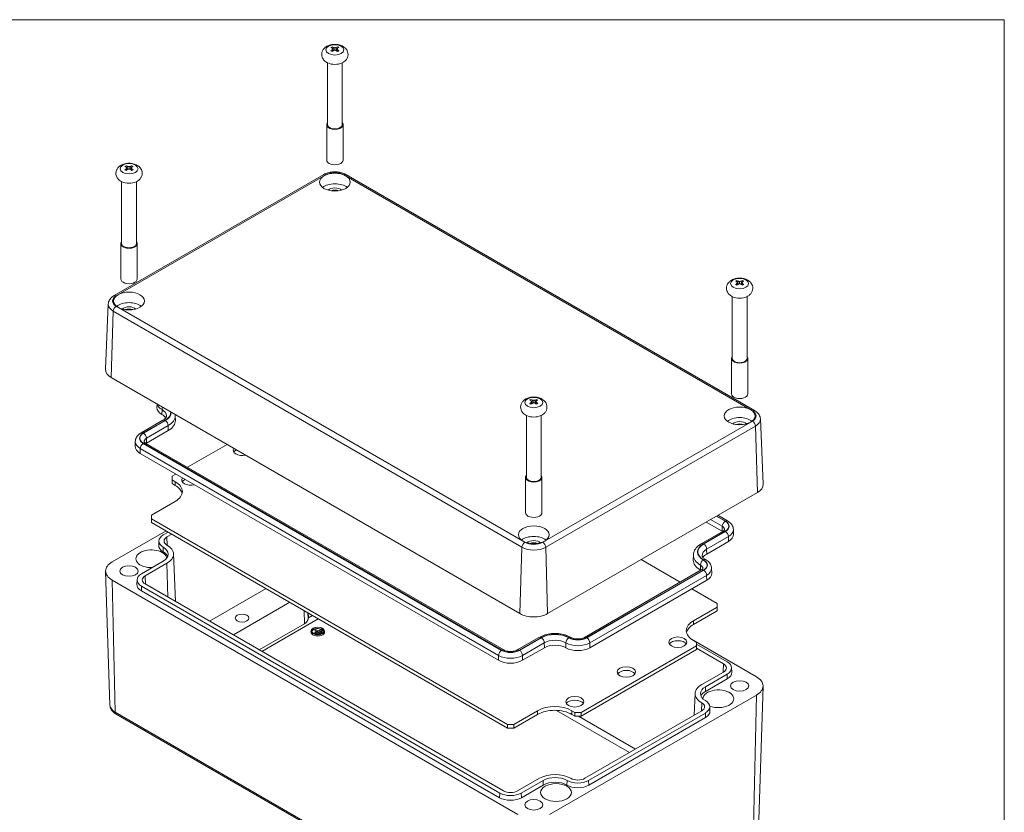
# Model space of a CAD drawing. Header units: millimetres. Extents: x 24 to 1011, y 24 to 776.
# Tile 9 of 9: x 676 to 1002, y 505 to 767. Entities that reach past the tile are written whole.
import ezdxf

# ---------------------------------------------------------------- set-up
doc = ezdxf.new("R2010")
doc.units = ezdxf.units.MM
doc.header["$LTSCALE"] = 3.703704
for name, color, linetype, lineweight in [('Sketch Geometry (ANSI)', 7, 'Continuous', 9), ('Visible (ANSI)', 7, 'Continuous', 9), ('Visible Narrow (ANSI)', 7, 'Continuous', 9)]:
    doc.layers.add(name, color=color, linetype=linetype, lineweight=lineweight)

# ---------------------------------------------------------------- blocks, each defined once
blk = doc.blocks.new('Borders Default Border')
at = {"layer": 'Sketch Geometry (ANSI)', "flags": 128}
blk.add_lwpolyline([(8.89, 8.89), (8.89, 207.01), (270.51, 207.01), (270.51, 8.89), (8.89, 8.89)], dxfattribs=at)

msp = doc.modelspace()

# ---------------------------------------------------------------- linework, layer by layer
at = {"layer": 'Visible (ANSI)'}
for p, q in [((779.5259, 756.7469), (779.6112, 756.2427)), ((779.7298, 757.0415), (779.8753, 756.425)), ((779.7823, 756.8191), (779.883, 756.7609)), ((779.9718, 757.5512), (779.883, 756.7609)), ((779.883, 756.7609), (780.4253, 756.6228)), ((780.4454, 757.4547), (780.4454, 756.6284)), ((780.4655, 756.6228), (781.0078, 756.7609)), ((780.919, 757.5512), (781.0078, 756.7609)), ((781.0078, 756.7609), (781.1085, 756.8191)), ((781.161, 757.0415), (781.0155, 756.425)), ((781.3649, 756.7469), (781.2796, 756.2427)), ((778.001, 752.4462), (778.001, 731.999)), ((782.8899, 752.4462), (782.8899, 731.999)), ((777.7325, 731.999), (777.7325, 720.2808)), ((783.1584, 731.999), (783.1584, 720.2808)), ((711.4341, 717.4341), (711.5194, 716.9299)), ((711.638, 717.7287), (711.7836, 717.1122)), ((711.6905, 717.5063), (711.7913, 717.4481)), ((711.8801, 718.2384), (711.7913, 717.4481)), ((711.7913, 717.4481), (712.3336, 717.31)), ((712.3537, 718.1419), (712.3537, 717.3156)), ((712.3738, 717.31), (712.9161, 717.4481)), ((712.8272, 718.2384), (712.9161, 717.4481)), ((712.9161, 717.4481), (713.0168, 717.5063)), ((713.0693, 717.7287), (712.9238, 717.1122)), ((713.2732, 717.4341), (713.1879, 716.9299)), ((707.401, 675.4508), (776.8022, 715.5197)), ((784.0887, 715.5197), (919.2901, 637.4611)), ((709.9092, 713.1334), (709.9092, 692.6862)), ((714.7981, 713.1334), (714.7981, 692.6862)), ((709.6407, 692.6862), (709.6407, 680.968)), ((715.0666, 692.6862), (715.0666, 680.968)), ((913.4179, 679.4444), (913.5032, 678.9401)), ((913.6218, 679.739), (913.7673, 679.1224)), ((913.6743, 679.5165), (913.775, 679.4583)), ((913.8638, 680.2487), (913.775, 679.4583)), ((913.775, 679.4583), (914.3173, 679.3203)), ((914.3374, 680.1521), (914.3374, 679.3258)), ((914.3575, 679.3203), (914.8998, 679.4583)), ((914.811, 680.2487), (914.8998, 679.4583)), ((914.8998, 679.4583), (915.0005, 679.5165)), ((915.053, 679.739), (914.9075, 679.1224)), ((915.2569, 679.4444), (915.1716, 678.9401)), ((911.893, 675.1436), (911.893, 654.6965)), ((916.7818, 675.1436), (916.7818, 654.6965)), ((705.4876, 672.6644), (704.5647, 651.0915)), ((911.6244, 654.6965), (911.6244, 642.9782)), ((917.0504, 654.6965), (917.0504, 642.9782)), ((841.6625, 570.2945), (706.4611, 648.3531)), ((721.6249, 639.5982), (721.601, 638.4805)), ((845.3261, 640.1316), (845.4114, 639.6273)), ((845.53, 640.4262), (845.6755, 639.8096)), ((845.5825, 640.2037), (845.6832, 640.1455)), ((845.772, 640.9359), (845.6832, 640.1455)), ((845.6832, 640.1455), (846.2255, 640.0075)), ((846.2456, 640.8393), (846.2456, 640.013)), ((846.2657, 640.0075), (846.808, 640.1455)), ((846.7192, 640.9359), (846.808, 640.1455)), ((846.808, 640.1455), (846.9087, 640.2037)), ((846.9613, 640.4262), (846.8157, 639.8096)), ((847.1651, 640.1316), (847.0798, 639.6273)), ((727.6473, 635.7571), (727.6817, 634.1499)), ((843.8012, 635.8308), (843.8012, 615.3837)), ((848.6901, 635.8308), (848.6901, 615.3837)), ((723.5667, 634.2614), (716.3647, 630.1033)), ((921.2034, 634.6746), (922.1264, 613.1017)), ((725.35, 630.8423), (718.148, 626.6842)), ((714.4334, 627.2354), (714.399, 625.6282)), ((717.8362, 626.7012), (836.3421, 558.2818)), ((731.7249, 618.6826), (744.7884, 626.2248)), ((716.0529, 623.2821), (834.5587, 554.8627)), ((726.6112, 615.7302), (727.8722, 616.4582)), ((726.6112, 614.53), (726.6112, 615.7302)), ((726.6112, 613.3106), (726.6112, 614.53)), ((727.6506, 613.9299), (726.6112, 614.53)), ((726.6112, 613.3106), (727.6506, 612.7105)), ((843.5327, 615.3837), (843.5327, 603.6654)), ((848.9586, 615.3837), (848.9586, 603.6654)), ((920.23, 610.3633), (850.8287, 570.2945)), ((719.8095, 602.8739), (727.6506, 607.401)), ((719.8095, 601.6737), (719.8095, 602.8739)), ((910.3264, 600.9967), (907.1665, 602.8211)), ((719.8095, 600.4544), (719.8095, 601.6737)), ((837.6005, 533.6671), (719.8095, 601.6737)), ((719.8095, 600.4544), (837.6005, 532.4477)), ((908.5431, 597.5776), (903.3138, 600.5967)), ((724.5971, 597.6902), (706.7885, 587.4084)), ((723.6935, 596.3597), (725.2976, 597.2858)), ((724.9115, 595.6565), (726.5156, 596.5826)), ((901.6528, 593.4365), (908.8548, 597.5946)), ((912.2577, 598.1288), (912.2921, 596.5216)), ((722.2223, 594.3787), (722.1577, 592.8676)), ((903.4362, 590.0174), (910.6382, 594.1755)), ((727.0599, 590.0647), (727.7335, 574.318)), ((899.0437, 589.6401), (899.0093, 588.0329)), ((716.4914, 583.5074), (723.6935, 587.6655)), ((717.7094, 582.8042), (724.9115, 586.9623)), ((881.7754, 588.1615), (894.6752, 580.7138)), ((706.0393, 540.0638), (704.6202, 584.3052)), ((863.0239, 562.4399), (901.6528, 584.7424)), ((905.0557, 585.2765), (905.09, 583.6694)), ((706.7885, 581.3603), (841.0078, 503.8687)), ((715.0203, 581.5265), (714.9557, 580.0154)), ((836.2153, 511.686), (717.7094, 580.1054)), ((864.8072, 559.0208), (903.4362, 581.3233)), ((834.9516, 509.4443), (716.4457, 577.8637)), ((834.9973, 510.9828), (716.4914, 579.4022)), ((757.6848, 578.5871), (739.012, 567.8063)), ((898.5279, 578.4895), (906.8815, 573.6665)), ((746.8688, 563.2702), (765.5415, 574.051)), ((906.8815, 573.6665), (906.8815, 572.4663)), ((906.8815, 572.4663), (899.0405, 567.9392)), ((899.0405, 566.7199), (906.8815, 571.2469)), ((906.8815, 572.4663), (906.8815, 571.2469)), ((755.4417, 558.3207), (770.4466, 566.9838)), ((772.5879, 564.6653), (772.5474, 564.2888)), ((773.6582, 563.5835), (773.7099, 563.9247)), ((773.7099, 563.9247), (775.9442, 565.2147)), ((773.8163, 563.8633), (773.7099, 563.9247)), ((776.0506, 565.1532), (773.8163, 563.8633)), ((773.8163, 563.5292), (773.8163, 563.8633)), ((773.9028, 564.6362), (773.9601, 565.0142)), ((774.4225, 564.3361), (773.9028, 564.6362)), ((776.1078, 564.7752), (773.9049, 563.5033)), ((773.9601, 565.0142), (774.0571, 565.0702)), ((774.7212, 564.5747), (773.9601, 565.0142)), ((774.0571, 565.0702), (774.8183, 564.6308)), ((774.471, 563.4522), (774.5283, 563.8302)), ((774.5283, 563.8302), (776.1078, 564.7421)), ((774.6347, 563.7688), (774.5283, 563.8302)), ((776.2142, 564.6807), (774.6347, 563.7688)), ((774.6347, 563.3905), (774.6347, 563.7688)), ((776.2715, 564.3027), (774.688, 563.3884)), ((774.8183, 564.6308), (774.7212, 564.5747)), ((774.7212, 564.5086), (774.7212, 564.5747)), ((774.8275, 564.5699), (774.8183, 564.6308)), ((775.535, 563.4994), (775.5922, 563.8774)), ((775.5782, 563.4745), (775.535, 563.4994)), ((775.5922, 563.8774), (776.026, 564.1279)), ((775.6893, 563.8214), (775.5922, 563.8774)), ((776.123, 564.0719), (775.6893, 563.8214)), ((775.6893, 563.5026), (775.6893, 563.8214)), ((775.9442, 565.2147), (776.0506, 565.1532)), ((776.026, 564.1279), (776.123, 564.0719)), ((776.1078, 564.7752), (776.0506, 565.1532)), ((776.1078, 564.7421), (776.2142, 564.6807)), ((776.1803, 563.6939), (776.123, 564.0719)), ((776.1803, 563.6939), (776.1377, 563.6693)), ((776.2715, 564.3027), (776.2142, 564.6807)), ((777.0089, 564.6653), (777.0493, 564.2888)), ((774.572, 563.3939), (774.471, 563.4522)), ((840.7631, 558.2818), (847.9651, 562.4399)), ((919.9026, 549.4187), (898.3666, 561.8525)), ((899.0405, 561.4103), (900.0798, 560.8102)), ((900.0798, 560.8102), (900.0798, 559.61)), ((900.0798, 560.2435), (910.1996, 554.4009)), ((842.5464, 554.8627), (849.7484, 559.0208)), ((900.0798, 559.61), (861.947, 537.594)), ((861.947, 536.3746), (900.0798, 558.3906)), ((900.0798, 559.61), (900.0798, 558.3906)), ((900.0798, 558.8371), (908.9816, 553.6976)), ((908.9816, 550.9988), (901.7796, 546.8407)), ((911.6707, 552.4199), (911.7354, 550.9088)), ((910.1996, 550.2956), (902.9976, 546.1375)), ((910.2453, 548.7571), (903.0433, 544.5991)), ((899.6312, 543.9477), (899.3223, 536.7278)), ((920.6518, 502.074), (922.0709, 546.3154)), ((851.4835, 503.8687), (919.9026, 543.3705)), ((847.5204, 538.1941), (839.6793, 533.6671)), ((859.8682, 537.594), (858.8289, 538.1941)), ((861.947, 537.594), (859.8682, 537.594)), ((859.8682, 537.594), (859.8682, 536.3746)), ((861.947, 536.3746), (861.947, 537.594)), ((901.7796, 538.1465), (863.1506, 515.8441)), ((902.9976, 537.4433), (864.3686, 515.1409)), ((904.4687, 539.5676), (904.5334, 538.0565)), ((708.0794, 537.0769), (842.2988, 459.5853)), ((839.6793, 532.4477), (847.5204, 536.9747)), ((858.8289, 536.9747), (859.8682, 536.3746)), ((859.8682, 536.3746), (861.947, 536.3746)), ((903.0433, 535.9049), (864.4144, 513.6024)), ((839.6793, 533.6671), (837.6005, 533.6671)), ((837.6005, 533.6671), (837.6005, 532.4477)), ((837.6005, 532.4477), (839.6793, 532.4477)), ((839.6793, 532.4477), (839.6793, 533.6671)), ((848.0919, 515.8441), (840.8899, 511.686)), ((849.3099, 515.1409), (842.1079, 510.9828)), ((849.3556, 513.6024), (842.1536, 509.4443))]:
    msp.add_line(p, q, dxfattribs=at)
for centre, major_axis, ratio, start_param, end_param in [((780.4454, 756.958), (-1.6444, 0), 0.57735027, 5.31318427, 5.68239002), ((781.5278, 749.0969), (-6.5714, 8.4146), 0.4683232, 5.51690247, 5.57649716), ((781.5278, 747.8471), (3.7378, 10.0009), 0.66883484, 0.77390419, 0.83349888), ((780.4454, 756.958), (1.6444, 0), 0.57735027, 3.74238794, 4.11159369), ((779.363, 747.8471), (3.7378, -10.0009), 0.66883484, 2.55247961, 2.6120743), ((779.363, 749.0969), (-6.5714, -8.4146), 0.4683232, 4.09266664, 4.15226133), ((781.5488, 748.7062), (-4.0834, 9.9112), 0.22423832, 5.61283139, 5.66099748), ((781.5488, 748.1443), (1.0381, 10.6691), 0.42474996, 0.62719194, 0.67535803), ((779.9587, 747.7882), (7.3921, -7.7629), 0.83596484, 2.24176606, 2.28993215), ((779.9587, 749.0623), (-9.1905, -5.5173), 0.6354532, 4.29845218, 4.34661827), ((780.9321, 747.7882), (7.3921, 7.7629), 0.83596484, 0.8516605, 0.89982659), ((780.9321, 749.0623), (-9.1905, 5.5173), 0.6354532, 5.07815969, 5.12632578), ((781.5278, 747.8471), (3.7378, 10.0009), 0.66883484, 0.52951835, 0.58911304), ((781.5278, 749.0969), (-6.5714, 8.4146), 0.4683232, 5.27251663, 5.33211132), ((779.342, 748.7062), (-4.0834, -9.9112), 0.22423832, 3.76378048, 3.81194657), ((779.342, 748.1443), (1.0381, -10.6691), 0.42474996, 2.46623463, 2.51440072), ((779.363, 749.0969), (-6.5714, -8.4146), 0.4683232, 3.8482808, 3.90787549), ((779.363, 747.8471), (3.7378, -10.0009), 0.66883484, 2.30809377, 2.36768846), ((780.4454, 756.958), (-1.6444, 0), 0.57735027, 3.74238794, 4.11159369), ((780.4454, 756.958), (1.6444, 0), 0.57735027, 5.31318427, 5.68239002), ((780.4454, 754.0747), (-3.7323, 0), 0.57735027, 0.88280447, 2.25878818), ((780.4454, 731.999), (2.713, 0), 0.57735027, 2.69292053, 6.73185743), ((780.4454, 731.999), (2.4444, 0), 0.57735027, 3.14159265, 6.28318531), ((780.4454, 720.2808), (2.713, 0), 0.57735027, 3.14159265, 6.28318531), ((712.3537, 717.6452), (-1.6444, 0), 0.57735027, 5.31318427, 5.68239002), ((713.4361, 709.7841), (-6.5714, 8.4146), 0.4683232, 5.51690247, 5.57649716), ((713.4361, 708.5343), (3.7378, 10.0009), 0.66883484, 0.77390419, 0.83349888), ((712.3537, 717.6452), (1.6444, 0), 0.57735027, 3.74238794, 4.11159369), ((711.2713, 708.5343), (3.7378, -10.0009), 0.66883484, 2.55247961, 2.6120743), ((711.2713, 709.7841), (-6.5714, -8.4146), 0.4683232, 4.09266664, 4.15226133), ((713.4571, 709.3934), (-4.0834, 9.9112), 0.22423832, 5.61283139, 5.66099748), ((713.4571, 708.8315), (1.0381, 10.6691), 0.42474996, 0.62719194, 0.67535803), ((711.867, 708.4754), (7.3921, -7.7629), 0.83596484, 2.24176606, 2.28993215), ((711.867, 709.7495), (-9.1905, -5.5173), 0.6354532, 4.29845218, 4.34661827), ((712.8403, 708.4754), (7.3921, 7.7629), 0.83596484, 0.8516605, 0.89982659), ((712.8403, 709.7495), (-9.1905, 5.5173), 0.6354532, 5.07815969, 5.12632578), ((713.4361, 708.5343), (3.7378, 10.0009), 0.66883484, 0.52951835, 0.58911304), ((713.4361, 709.7841), (-6.5714, 8.4146), 0.4683232, 5.27251663, 5.33211132), ((711.2502, 709.3934), (-4.0834, -9.9112), 0.22423832, 3.76378048, 3.81194657), ((711.2502, 708.8315), (1.0381, -10.6691), 0.42474996, 2.46623463, 2.51440072), ((711.2713, 709.7841), (-6.5714, -8.4146), 0.4683232, 3.8482808, 3.90787549), ((711.2713, 708.5343), (3.7378, -10.0009), 0.66883484, 2.30809377, 2.36768846), ((712.3537, 717.6452), (-1.6444, 0), 0.57735027, 3.74238794, 4.11159369), ((712.3537, 717.6452), (1.6444, 0), 0.57735027, 5.31318427, 5.68239002), ((712.3537, 714.7619), (-3.7323, 0), 0.57735027, 0.88280447, 2.25878818), ((780.4454, 709.5903), (-4.9471, 0), 0.57735027, 3.7487097, 5.67606826), ((780.4454, 709.5903), (2.5926, 0), 0.57735027, 0.53239888, 2.60919378), ((780.4454, 708.8343), (-2.5926, 0), 0.57735027, 4.20593621, 5.21884175), ((712.3537, 692.6862), (2.713, 0), 0.57735027, 2.69292053, 6.73185743), ((712.3537, 692.6862), (2.4444, 0), 0.57735027, 3.14159265, 6.28318531), ((712.3537, 680.968), (2.713, 0), 0.57735027, 3.14159265, 6.28318531), ((914.3374, 679.6554), (-1.6444, 0), 0.57735027, 5.31318427, 5.68239002), ((915.4198, 671.7944), (-6.5714, 8.4146), 0.4683232, 5.51690247, 5.57649716), ((915.4198, 670.5445), (3.7378, 10.0009), 0.66883484, 0.77390419, 0.83349888), ((914.3374, 679.6554), (1.6444, 0), 0.57735027, 3.74238794, 4.11159369), ((913.255, 670.5445), (3.7378, -10.0009), 0.66883484, 2.55247961, 2.6120743), ((913.255, 671.7944), (-6.5714, -8.4146), 0.4683232, 4.09266664, 4.15226133), ((915.4408, 671.4037), (-4.0834, 9.9112), 0.22423832, 5.61283139, 5.66099748), ((915.4408, 670.8417), (1.0381, 10.6691), 0.42474996, 0.62719194, 0.67535803), ((913.8507, 670.4856), (7.3921, -7.7629), 0.83596484, 2.24176606, 2.28993215), ((913.8507, 671.7597), (-9.1905, -5.5173), 0.6354532, 4.29845218, 4.34661827), ((914.8241, 670.4856), (7.3921, 7.7629), 0.83596484, 0.8516605, 0.89982659), ((914.8241, 671.7597), (-9.1905, 5.5173), 0.6354532, 5.07815969, 5.12632578), ((915.4198, 670.5445), (3.7378, 10.0009), 0.66883484, 0.52951835, 0.58911304), ((915.4198, 671.7944), (-6.5714, 8.4146), 0.4683232, 5.27251663, 5.33211132), ((913.234, 671.4037), (-4.0834, -9.9112), 0.22423832, 3.76378048, 3.81194657), ((913.234, 670.8417), (1.0381, -10.6691), 0.42474996, 2.46623463, 2.51440072), ((913.255, 671.7944), (-6.5714, -8.4146), 0.4683232, 3.8482808, 3.90787549), ((913.255, 670.5445), (3.7378, -10.0009), 0.66883484, 2.30809377, 2.36768846), ((914.3374, 679.6554), (-1.6444, 0), 0.57735027, 3.74238794, 4.11159369), ((914.3374, 679.6554), (1.6444, 0), 0.57735027, 5.31318427, 5.68239002), ((914.3374, 676.7721), (-3.7323, 0), 0.57735027, 0.88280447, 2.25878818), ((712.3537, 670.2775), (-4.9471, 0), 0.57735027, 3.7487097, 5.67606826), ((712.3537, 670.2775), (2.5926, 0), 0.57735027, 0.53239888, 2.60919378), ((712.3537, 669.5215), (-2.5926, 0), 0.57735027, 4.20593621, 5.21884175), ((914.3374, 654.6965), (2.713, 0), 0.57735027, 2.69292053, 6.73185743), ((914.3374, 654.6965), (2.4444, 0), 0.57735027, 3.14159265, 6.28318531), ((711.0442, 650.9991), (-6.4815, 0), 0.57735027, 6.25849008, 7.06858347), ((914.3374, 642.9782), (2.713, 0), 0.57735027, 3.14159265, 6.28318531), ((727.2487, 638.4402), (-5.6481, 0), 0.57735027, 6.2708424, 7.06858347), ((846.2456, 640.3426), (-1.6444, 0), 0.57735027, 5.31318427, 5.68239002), ((847.328, 632.4816), (-6.5714, 8.4146), 0.4683232, 5.51690247, 5.57649716), ((847.328, 631.2317), (3.7378, 10.0009), 0.66883484, 0.77390419, 0.83349888), ((846.2456, 640.3426), (1.6444, 0), 0.57735027, 3.74238794, 4.11159369), ((845.1632, 631.2317), (3.7378, -10.0009), 0.66883484, 2.55247961, 2.6120743), ((845.1632, 632.4816), (-6.5714, -8.4146), 0.4683232, 4.09266664, 4.15226133), ((847.349, 632.0909), (-4.0834, 9.9112), 0.22423832, 5.61283139, 5.66099748), ((847.349, 631.5289), (1.0381, 10.6691), 0.42474996, 0.62719194, 0.67535803), ((845.759, 631.1728), (7.3921, -7.7629), 0.83596484, 2.24176606, 2.28993215), ((845.759, 632.4469), (-9.1905, -5.5173), 0.6354532, 4.29845218, 4.34661827), ((846.7323, 631.1728), (7.3921, 7.7629), 0.83596484, 0.8516605, 0.89982659), ((846.7323, 632.4469), (-9.1905, 5.5173), 0.6354532, 5.07815969, 5.12632578), ((847.328, 631.2317), (3.7378, 10.0009), 0.66883484, 0.52951835, 0.58911304), ((847.328, 632.4816), (-6.5714, 8.4146), 0.4683232, 5.27251663, 5.33211132), ((845.1422, 632.0909), (-4.0834, -9.9112), 0.22423832, 3.76378048, 3.81194657), ((845.1422, 631.5289), (1.0381, -10.6691), 0.42474996, 2.46623463, 2.51440072), ((845.1632, 632.4816), (-6.5714, -8.4146), 0.4683232, 3.8482808, 3.90787549), ((845.1632, 631.2317), (3.7378, -10.0009), 0.66883484, 2.30809377, 2.36768846), ((846.2456, 640.3426), (-1.6444, 0), 0.57735027, 3.74238794, 4.11159369), ((846.2456, 640.3426), (1.6444, 0), 0.57735027, 5.31318427, 5.68239002), ((719.7194, 634.0931), (5, 0), 0.57735027, 0.31824608, 0.78539816), ((846.2456, 637.4593), (-3.7323, 0), 0.57735027, 0.88280447, 2.25878818), ((914.3374, 632.2877), (-4.9471, 0), 0.57735027, 3.7487097, 5.67606826), ((719.7194, 634.0931), (7.963, 0), 0.57735027, 5.49778714, 6.29552822), ((914.3374, 632.2877), (2.5926, 0), 0.57735027, 0.53239888, 2.60919378), ((914.3374, 631.5317), (-2.5926, 0), 0.57735027, 4.20593621, 5.21884175), ((720.0467, 625.588), (-5.6481, 0), 0.57735027, 6.2708424, 7.06858347), ((720.0467, 625.588), (-2.6852, 0), 0.57735027, 5.49778714, 5.57218811), ((749.8352, 624.3378), (-3.0221, 0), 0.57735027, 5.92696031, 8.21020663), ((749.8352, 623.1184), (-3.0221, 0), 0.57735027, 5.41966337, 5.92622656), ((846.2456, 615.3837), (2.713, 0), 0.57735027, 2.69292053, 6.73185743), ((721.9964, 610.6654), (7.9963, 0), 0.57735027, 5.49778714, 7.06858347), ((721.9964, 609.4461), (7.9963, 0), 0.57735027, 0.13244951, 0.78539816), ((732.8059, 614.506), (-3.0221, 0), 0.57735027, 5.86951208, 8.26765486), ((732.8059, 613.2866), (-3.0221, 0), 0.57735027, 5.36646973, 5.92622656), ((846.2456, 615.3837), (2.4444, 0), 0.57735027, 3.14159265, 6.28318531), ((915.6469, 613.0093), (6.4815, 0), 0.57735027, 5.49778714, 6.30788053), ((846.2456, 603.6654), (2.713, 0), 0.57735027, 3.14159265, 6.28318531), ((727.2487, 594.3071), (-5.0279, 0), 0.57735027, 5.49778714, 7.06858347), ((906.6443, 596.4814), (-2.6852, 0), 0.57735027, 3.85258986, 3.92699082), ((906.6443, 596.4814), (5.6481, 0), 0.57735027, 5.49778714, 6.29552822), ((727.2487, 592.795), (-5.0926, 0), 0.57735027, 6.25849008, 7.06858347), ((727.2487, 594.3071), (-3.3054, 0), 0.57735027, 5.49778714, 7.06858347), ((719.7194, 589.96), (7.3427, 0), 0.57735027, 5.49778714, 7.06858347), ((846.2456, 592.9749), (-4.9471, 0), 0.57735027, 3.7487097, 5.67606826), ((846.2456, 592.9749), (2.5926, 0), 0.57735027, 0.53239888, 2.60919378), ((846.2456, 592.2189), (-2.5926, 0), 0.57735027, 4.20593621, 5.21884175), ((719.7194, 588.4479), (-5.0926, 0), 0.57735027, 3.18683154, 7.90161099), ((719.7194, 588.4479), (5.5556, 0), 0.57735027, 0.21246062, 0.78539816), ((719.7194, 589.96), (5.6202, 0), 0.57735027, 5.49778714, 7.06858347), ((906.9717, 587.9762), (-5, 0), 0.57735027, 5.49778714, 5.96493923), ((712.0263, 584.3844), (-7.4074, 0), 0.57735027, 5.49778714, 7.06858347), ((906.9717, 587.9762), (-7.963, 0), 0.57735027, 6.2708424, 7.06858347), ((720.0467, 581.4548), (-5.0279, 0), 0.57735027, 5.49778714, 7.06858347), ((899.4423, 583.6291), (-2.6852, 0), 0.57735027, 3.85258986, 3.92699082), ((899.4423, 583.6291), (5.6481, 0), 0.57735027, 5.49778714, 6.29552822), ((720.0467, 579.9428), (-5.0926, 0), 0.57735027, 6.25849008, 7.06858347), ((720.0467, 581.4548), (-3.3054, 0), 0.57735027, 5.49778714, 7.06858347), ((846.2456, 572.9405), (-6.4815, 0), 0.57735027, 0.78539816, 2.35619449), ((904.6947, 564.6748), (-7.9963, 0), 0.57735027, 5.49778714, 7.06858347), ((774.7984, 564.2082), (2.2553, 0), 0.57735027, 3.0796893, 6.34508866), ((774.7984, 564.2082), (-2.037, 0), 0.57735027, 4.13589593, 6.18479944), ((774.7984, 564.2082), (2.037, 0), 0.57735027, 0.09838586, 0.90702521), ((904.6947, 563.4554), (-7.9963, 0), 0.57735027, 5.49778714, 6.1507358), ((893.8851, 559.6148), (3.0221, 0), 0.57735027, 0.35695875, 2.78463391), ((853.284, 556.9796), (5, 0), 0.57735027, 0.78539816, 2.35619449), ((860.8133, 561.3266), (5.6481, 0), 0.57735027, 3.92699082, 5.49778714), ((838.5526, 557.1686), (5.6481, 0), 0.57735027, 3.92699082, 5.49778714), ((906.6443, 552.3482), (3.3054, 0), 0.57735027, 5.49778714, 7.06858347), ((906.6443, 552.3482), (5.0279, 0), 0.57735027, 5.49778714, 7.06858347), ((876.8559, 549.783), (3.0221, 0), 0.57735027, 0.35695875, 2.78463391), ((906.6443, 550.8362), (5.0926, 0), 0.57735027, 5.49778714, 6.30788053), ((914.6648, 546.3946), (7.4074, 0), 0.57735027, 5.49778714, 7.06858347), ((906.9717, 543.843), (-7.3427, 0), 0.57735027, 5.49778714, 7.06858347), ((906.9717, 543.843), (-5.6202, 0), 0.57735027, 5.49778714, 7.06858347), ((906.9717, 542.331), (-5.5556, 0), 0.57735027, 5.49778714, 6.07072468), ((907.2991, 542.142), (-5.0926, 0), 0.57735027, 0.97886109, 6.28981297), ((859.8267, 539.9512), (3.0221, 0), 0.57735027, 0.35695875, 2.78463391), ((899.4423, 539.496), (3.3054, 0), 0.57735027, 5.49778714, 7.06858347), ((899.4423, 539.496), (5.0279, 0), 0.57735027, 5.49778714, 7.06858347), ((853.1746, 534.9296), (-7.9963, 0), 0.57735027, 3.92699082, 5.49778714), ((853.1746, 533.7103), (7.9963, 0), 0.57735027, 0.78539816, 2.35619449), ((899.4423, 537.9839), (5.0926, 0), 0.57735027, 5.49778714, 6.30788053), ((853.284, 512.8464), (-7.3427, 0), 0.57735027, 3.92699082, 5.49778714), ((853.284, 512.8464), (-5.6202, 0), 0.57735027, 3.92699082, 5.49778714), ((853.284, 511.3344), (-5.5556, 0), 0.57735027, 3.92699082, 5.49778714), ((860.8133, 517.1935), (-5.0279, 0), 0.57735027, 0.78539816, 2.35619449), ((860.8133, 517.1935), (-3.3054, 0), 0.57735027, 0.78539816, 2.35619449), ((838.5526, 513.0354), (-3.3054, 0), 0.57735027, 0.78539816, 2.35619449), ((860.8133, 515.6815), (-5.0926, 0), 0.57735027, 0.78539816, 2.35619449), ((838.5526, 511.5234), (-5.0926, 0), 0.57735027, 0.78539816, 2.35619449), ((838.5526, 513.0354), (-5.0279, 0), 0.57735027, 0.78539816, 2.35619449)]:
    msp.add_ellipse(centre, major_axis=major_axis, ratio=ratio, start_param=start_param, end_param=end_param, dxfattribs=at)
for centre, major_axis in [((780.4454, 712.9924), (5.0926, 0)), ((712.3537, 673.6796), (5.0926, 0)), ((914.3374, 635.6898), (5.0926, 0)), ((846.2456, 596.377), (5.0926, 0)), ((712.3537, 584.3844), (-3.0093, 0)), ((749.755, 568.8388), (-2.2764, 0)), ((774.7984, 564.5862), (2.2148, 0)), ((774.7984, 564.5862), (2.0775, 0)), ((893.8851, 560.8342), (-3.0221, 0)), ((876.8559, 551.0024), (-3.0221, 0)), ((914.3374, 546.3946), (-3.0093, 0)), ((859.8267, 541.1705), (-3.0221, 0)), ((853.6113, 511.1454), (5.0926, 0)), ((846.2456, 507.0818), (-3.0093, 0))]:
    msp.add_ellipse(centre, major_axis=major_axis, ratio=0.57735027, dxfattribs=at)
for points, knots in [([(778.0755, 752.41), (777.6533, 752.6104), (777.248, 752.8776), (776.6316, 753.54), (776.3978, 753.892), (776.1423, 754.6167), (776.085, 754.9593), (776.1035, 755.6155), (776.169, 755.9267), (776.394, 756.5158), (776.5596, 756.7877), (776.982, 757.31), (777.2505, 757.5408), (777.8997, 757.9758), (778.2916, 758.152), (779.1482, 758.4229), (779.6171, 758.5044), (780.5585, 758.5591), (781.0306, 758.5329), (781.9572, 758.3692), (782.4118, 758.2321), (783.2639, 757.8204), (783.667, 757.5502), (784.276, 756.8835), (784.5053, 756.531), (784.7535, 755.8075), (784.8077, 755.4655), (784.7842, 754.8107), (784.7164, 754.5004), (784.4872, 753.9127), (784.3196, 753.6417), (783.8926, 753.1209), (783.6216, 752.891), (783.1683, 752.5915), (782.9937, 752.4946), (782.8154, 752.41)], [1.47339002, 1.47339002, 1.47339002, 1.47339002, 1.86319521, 1.86319521, 2.15540169, 2.15540169, 2.37248377, 2.37248377, 2.57321593, 2.57321593, 2.79303175, 2.79303175, 3.06748652, 3.06748652, 3.42587856, 3.42587856, 3.82665432, 3.82665432, 4.22391469, 4.22391469, 4.62373404, 4.62373404, 5.01250346, 5.01250346, 5.30222855, 5.30222855, 5.51847209, 5.51847209, 5.71927124, 5.71927124, 5.93987402, 5.93987402, 6.21595038, 6.21595038, 6.38059162, 6.38059162, 6.38059162, 6.38059162]), ([(709.9837, 713.0972), (709.5615, 713.2976), (709.1562, 713.5648), (708.5399, 714.2272), (708.306, 714.5792), (708.0505, 715.3039), (707.9933, 715.6465), (708.0118, 716.3027), (708.0773, 716.6139), (708.3023, 717.203), (708.4678, 717.4749), (708.8902, 717.9972), (709.1588, 718.228), (709.808, 718.663), (710.1999, 718.8392), (711.0564, 719.1101), (711.5253, 719.1916), (712.4667, 719.2463), (712.9388, 719.2201), (713.8655, 719.0564), (714.32, 718.9193), (715.1721, 718.5076), (715.5753, 718.2374), (716.1843, 717.5707), (716.4135, 717.2182), (716.6618, 716.4947), (716.7159, 716.1527), (716.6925, 715.4979), (716.6246, 715.1876), (716.3954, 714.5999), (716.2278, 714.3289), (715.8008, 713.8081), (715.5298, 713.5782), (715.0765, 713.2787), (714.9019, 713.1818), (714.7236, 713.0972)], [1.47339002, 1.47339002, 1.47339002, 1.47339002, 1.86319521, 1.86319521, 2.15540169, 2.15540169, 2.37248377, 2.37248377, 2.57321593, 2.57321593, 2.79303175, 2.79303175, 3.06748652, 3.06748652, 3.42587856, 3.42587856, 3.82665432, 3.82665432, 4.22391469, 4.22391469, 4.62373404, 4.62373404, 5.01250346, 5.01250346, 5.30222855, 5.30222855, 5.51847209, 5.51847209, 5.71927124, 5.71927124, 5.93987402, 5.93987402, 6.21595038, 6.21595038, 6.38059162, 6.38059162, 6.38059162, 6.38059162]), ([(776.8022, 715.5197), (777.2201, 715.7609), (777.6777, 715.9501), (778.6427, 716.234), (779.1502, 716.3283), (780.1829, 716.4227), (780.7079, 716.4227), (781.7406, 716.3283), (782.2481, 716.234), (783.2131, 715.9501), (783.6708, 715.7609), (784.0887, 715.5197)], [0, 0, 0, 0, 0.31415927, 0.31415927, 0.62831853, 0.62831853, 0.9424778, 0.9424778, 1.25663706, 1.25663706, 1.57079633, 1.57079633, 1.57079633, 1.57079633]), ([(911.9674, 675.1074), (911.5453, 675.3078), (911.14, 675.575), (910.5236, 676.2374), (910.2898, 676.5894), (910.0343, 677.3142), (909.977, 677.6568), (909.9955, 678.313), (910.061, 678.6241), (910.286, 679.2132), (910.4515, 679.4851), (910.874, 680.0075), (911.1425, 680.2383), (911.7917, 680.6732), (912.1836, 680.8494), (913.0401, 681.1203), (913.5091, 681.2018), (914.4505, 681.2565), (914.9226, 681.2304), (915.8492, 681.0667), (916.3037, 680.9295), (917.1558, 680.5179), (917.559, 680.2476), (918.168, 679.5809), (918.3973, 679.2285), (918.6455, 678.5049), (918.6997, 678.1629), (918.6762, 677.5082), (918.6084, 677.1978), (918.3792, 676.6101), (918.2115, 676.3391), (917.7846, 675.8183), (917.5135, 675.5885), (917.0602, 675.289), (916.8857, 675.1921), (916.7074, 675.1074)], [1.47339002, 1.47339002, 1.47339002, 1.47339002, 1.86319521, 1.86319521, 2.15540169, 2.15540169, 2.37248377, 2.37248377, 2.57321593, 2.57321593, 2.79303175, 2.79303175, 3.06748652, 3.06748652, 3.42587856, 3.42587856, 3.82665432, 3.82665432, 4.22391469, 4.22391469, 4.62373404, 4.62373404, 5.01250346, 5.01250346, 5.30222855, 5.30222855, 5.51847209, 5.51847209, 5.71927124, 5.71927124, 5.93987402, 5.93987402, 6.21595038, 6.21595038, 6.38059162, 6.38059162, 6.38059162, 6.38059162]), ([(705.4876, 672.6644), (705.4981, 672.9082), (705.541, 673.1498), (705.6834, 673.6097), (705.7824, 673.8279), (706.0218, 674.2327), (706.162, 674.4196), (706.4723, 674.7628), (706.6424, 674.9193), (707.0055, 675.2048), (707.1986, 675.334), (707.401, 675.4508)], [5.522482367, 5.522482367, 5.522482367, 5.522482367, 5.674622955, 5.674622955, 5.826763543, 5.826763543, 5.978904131, 5.978904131, 6.131044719, 6.131044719, 6.283185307, 6.283185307, 6.283185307, 6.283185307]), ([(843.8757, 635.7946), (843.4535, 635.995), (843.0482, 636.2622), (842.4318, 636.9246), (842.198, 637.2766), (841.9425, 638.0014), (841.8852, 638.344), (841.9038, 639.0002), (841.9693, 639.3113), (842.1942, 639.9004), (842.3598, 640.1723), (842.7822, 640.6947), (843.0507, 640.9255), (843.6999, 641.3604), (844.0918, 641.5367), (844.9484, 641.8075), (845.4173, 641.889), (846.3587, 641.9437), (846.8308, 641.9176), (847.7574, 641.7539), (848.212, 641.6167), (849.0641, 641.2051), (849.4673, 640.9348), (850.0762, 640.2681), (850.3055, 639.9157), (850.5537, 639.1921), (850.6079, 638.8501), (850.5844, 638.1954), (850.5166, 637.885), (850.2874, 637.2973), (850.1198, 637.0263), (849.6928, 636.5055), (849.4218, 636.2757), (848.9685, 635.9762), (848.7939, 635.8793), (848.6156, 635.7946)], [1.47339002, 1.47339002, 1.47339002, 1.47339002, 1.86319521, 1.86319521, 2.15540169, 2.15540169, 2.37248377, 2.37248377, 2.57321593, 2.57321593, 2.79303175, 2.79303175, 3.06748652, 3.06748652, 3.42587856, 3.42587856, 3.82665432, 3.82665432, 4.22391469, 4.22391469, 4.62373404, 4.62373404, 5.01250346, 5.01250346, 5.30222855, 5.30222855, 5.51847209, 5.51847209, 5.71927124, 5.71927124, 5.93987402, 5.93987402, 6.21595038, 6.21595038, 6.38059162, 6.38059162, 6.38059162, 6.38059162]), ([(724.7533, 635.6647), (724.7519, 635.5975), (724.7419, 635.5293), (724.6977, 635.378), (724.6631, 635.2947), (724.5572, 635.111), (724.4857, 635.011), (724.2985, 634.8014), (724.1829, 634.6922), (723.9072, 634.4742), (723.7471, 634.3655), (723.5667, 634.2614)], [5.510130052, 5.510130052, 5.510130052, 5.510130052, 5.664741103, 5.664741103, 5.819352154, 5.819352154, 5.973963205, 5.973963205, 6.128574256, 6.128574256, 6.283185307, 6.283185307, 6.283185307, 6.283185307]), ([(919.2901, 637.4611), (919.4925, 637.3442), (919.6855, 637.2151), (920.0486, 636.9295), (920.2187, 636.7731), (920.529, 636.4299), (920.6693, 636.243), (920.9087, 635.8381), (921.0077, 635.6199), (921.15, 635.16), (921.193, 634.9184), (921.2034, 634.6746)], [1.570796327, 1.570796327, 1.570796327, 1.570796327, 1.722936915, 1.722936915, 1.875077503, 1.875077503, 2.027218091, 2.027218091, 2.179358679, 2.179358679, 2.331499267, 2.331499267, 2.331499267, 2.331499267]), ([(716.3647, 630.1033), (716.157, 629.9834), (715.9591, 629.8507), (715.5876, 629.557), (715.4138, 629.3959), (715.0979, 629.0422), (714.9556, 628.8495), (714.7147, 628.4319), (714.6162, 628.2069), (714.478, 627.7334), (714.4387, 627.485), (714.4334, 627.2354)], [3.141592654, 3.141592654, 3.141592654, 3.141592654, 3.296203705, 3.296203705, 3.450814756, 3.450814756, 3.605425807, 3.605425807, 3.760036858, 3.760036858, 3.914647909, 3.914647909, 3.914647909, 3.914647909]), ([(717.3273, 627.1771), (717.3273, 627.1771), (717.3274, 627.1755), (717.3311, 627.1628), (717.3368, 627.1465), (717.3673, 627.0936), (717.3924, 627.0572), (717.4702, 626.9701), (717.5229, 626.9196), (717.6579, 626.8129), (717.7402, 626.7567), (717.8362, 626.7012)], [3.995824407, 3.995824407, 3.995824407, 3.995824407, 4.093944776, 4.093944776, 4.248555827, 4.248555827, 4.403166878, 4.403166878, 4.557777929, 4.557777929, 4.71238898, 4.71238898, 4.71238898, 4.71238898]), ([(912.2577, 598.1288), (912.2524, 598.3784), (912.2131, 598.6268), (912.0748, 599.1003), (911.9763, 599.3253), (911.7354, 599.7429), (911.5932, 599.9356), (911.2772, 600.2893), (911.1035, 600.4504), (910.7319, 600.7441), (910.534, 600.8768), (910.3264, 600.9967)], [0.797741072, 0.797741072, 0.797741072, 0.797741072, 0.952352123, 0.952352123, 1.106963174, 1.106963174, 1.261574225, 1.261574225, 1.416185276, 1.416185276, 1.570796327, 1.570796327, 1.570796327, 1.570796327]), ([(908.8548, 597.5946), (908.9509, 597.6501), (909.0331, 597.7063), (909.1682, 597.813), (909.2209, 597.8635), (909.2987, 597.9506), (909.3237, 597.987), (909.3543, 598.0399), (909.3599, 598.0562), (909.3636, 598.0689), (909.3637, 598.0705), (909.3637, 598.0705)], [0, 0, 0, 0, 0.154611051, 0.154611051, 0.309222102, 0.309222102, 0.463833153, 0.463833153, 0.618444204, 0.618444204, 0.716564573, 0.716564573, 0.716564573, 0.716564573]), ([(899.0437, 589.6401), (899.0505, 589.9586), (899.1005, 590.2758), (899.2784, 590.8851), (899.4058, 591.1772), (899.7222, 591.7254), (899.9109, 591.9818), (900.3362, 592.4579), (900.5728, 592.6778), (901.0851, 593.0828), (901.3608, 593.268), (901.6528, 593.4365)], [2.368537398, 2.368537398, 2.368537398, 2.368537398, 2.523148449, 2.523148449, 2.6777595, 2.6777595, 2.832370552, 2.832370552, 2.986981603, 2.986981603, 3.141592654, 3.141592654, 3.141592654, 3.141592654]), ([(903.1244, 588.1444), (902.944, 588.2486), (902.7839, 588.3573), (902.5081, 588.5753), (902.3926, 588.6845), (902.2054, 588.894), (902.1339, 588.9941), (902.0279, 589.1777), (901.9933, 589.2611), (901.9491, 589.4124), (901.9392, 589.4806), (901.9377, 589.5477)], [1.570796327, 1.570796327, 1.570796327, 1.570796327, 1.725407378, 1.725407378, 1.880018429, 1.880018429, 2.03462948, 2.03462948, 2.189240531, 2.189240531, 2.343851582, 2.343851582, 2.343851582, 2.343851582]), ([(905.0557, 585.2765), (905.0503, 585.5262), (905.011, 585.7745), (904.8728, 586.248), (904.7743, 586.473), (904.5334, 586.8906), (904.3912, 587.0834), (904.0752, 587.437), (903.9015, 587.5981), (903.5299, 587.8918), (903.332, 588.0246), (903.1244, 588.1444)], [0.797741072, 0.797741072, 0.797741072, 0.797741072, 0.952352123, 0.952352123, 1.106963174, 1.106963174, 1.261574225, 1.261574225, 1.416185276, 1.416185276, 1.570796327, 1.570796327, 1.570796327, 1.570796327]), ([(901.6528, 584.7424), (901.7489, 584.7978), (901.8311, 584.854), (901.9662, 584.9608), (902.0188, 585.0113), (902.0966, 585.0983), (902.1217, 585.1347), (902.1522, 585.1877), (902.1579, 585.204), (902.1616, 585.2167), (902.1617, 585.2183), (902.1617, 585.2183)], [0, 0, 0, 0, 0.154611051, 0.154611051, 0.309222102, 0.309222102, 0.463833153, 0.463833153, 0.618444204, 0.618444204, 0.716564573, 0.716564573, 0.716564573, 0.716564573]), ([(770.4466, 566.9838), (770.7078, 567.1346), (770.9249, 567.3203), (771.2599, 567.7204), (771.3772, 567.9292), (771.4894, 568.2166), (771.517, 568.3009), (771.5532, 568.4399), (771.565, 568.4932), (771.5747, 568.5467)], [0, 0, 0, 0, 0.119680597, 0.119680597, 0.235865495, 0.235865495, 0.280462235, 0.280462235, 0.307370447, 0.307370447, 0.307370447, 0.307370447]), ([(771.5747, 568.5467), (771.5983, 568.6763), (771.6356, 568.8071), (771.6853, 568.9358), (771.6856, 568.9368), (771.686, 568.9377)], [0.0260306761, 0.0260306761, 0.0260306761, 0.0260306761, 0.0670105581, 0.0670105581, 0.0673182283, 0.0673182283, 0.0673182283, 0.0673182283]), ([(847.9651, 562.4399), (848.5585, 562.7825), (849.2193, 563.0569), (850.6265, 563.4709), (851.373, 563.61), (852.8959, 563.7493), (853.6721, 563.7493), (855.1949, 563.61), (855.9414, 563.4709), (857.3486, 563.0569), (858.0095, 562.7825), (858.6028, 562.4399)], [3.14159265, 3.14159265, 3.14159265, 3.14159265, 3.45575192, 3.45575192, 3.76991118, 3.76991118, 4.08407045, 4.08407045, 4.39822972, 4.39822972, 4.71238898, 4.71238898, 4.71238898, 4.71238898]), ([(858.6028, 562.4399), (858.7556, 562.3517), (858.9432, 562.2657), (859.3821, 562.114), (859.6362, 562.0496), (860.186, 561.9583), (860.4831, 561.9331), (861.0829, 561.9297), (861.3856, 561.9522), (861.9549, 562.0412), (862.2218, 562.107), (862.6764, 562.2625), (862.8682, 562.3501), (863.0239, 562.4399)], [4.71238898, 4.71238898, 4.71238898, 4.71238898, 4.95833439, 4.95833439, 5.21781541, 5.21781541, 5.48793483, 5.48793483, 5.76206766, 5.76206766, 6.03262434, 6.03262434, 6.28318531, 6.28318531, 6.28318531, 6.28318531]), ([(836.3421, 558.2818), (836.4948, 558.1936), (836.6825, 558.1077), (837.1214, 557.9559), (837.3754, 557.8915), (837.9253, 557.8002), (838.2223, 557.775), (838.8221, 557.7716), (839.1248, 557.7941), (839.6941, 557.8831), (839.961, 557.949), (840.4156, 558.1044), (840.6075, 558.192), (840.7631, 558.2818)], [4.71238898, 4.71238898, 4.71238898, 4.71238898, 4.95833439, 4.95833439, 5.21781541, 5.21781541, 5.48793483, 5.48793483, 5.76206766, 5.76206766, 6.03262434, 6.03262434, 6.28318531, 6.28318531, 6.28318531, 6.28318531]), ([(706.0393, 540.0638), (706.0476, 539.8052), (706.0907, 539.5483), (706.2381, 539.0582), (706.3419, 538.8251), (706.5952, 538.3915), (706.7445, 538.1907), (707.0766, 537.8212), (707.2594, 537.6524), (707.651, 537.3436), (707.8599, 537.2036), (708.0794, 537.0769)], [3.945508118, 3.945508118, 3.945508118, 3.945508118, 4.09888429, 4.09888429, 4.252260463, 4.252260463, 4.405636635, 4.405636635, 4.559012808, 4.559012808, 4.71238898, 4.71238898, 4.71238898, 4.71238898])]:
    msp.add_open_spline(points, degree=3, knots=knots, dxfattribs=at)
for points, degree in [([(779.5071, 757.303), (779.5108, 757.5176), (779.5158, 757.7412)], 2), ([(781.375, 757.7412), (781.38, 757.5176), (781.3837, 757.303)], 2), ([(711.4154, 717.9902), (711.4191, 718.2048), (711.4241, 718.4284)], 2), ([(713.2833, 718.4284), (713.2882, 718.2048), (713.292, 717.9902)], 2), ([(913.3991, 680.0004), (913.4028, 680.215), (913.4078, 680.4386)], 2), ([(915.267, 680.4386), (915.272, 680.215), (915.2757, 680.0004)], 2), ([(845.3073, 640.6876), (845.3111, 640.9022), (845.316, 641.1258)], 2), ([(847.1752, 641.1258), (847.1802, 640.9022), (847.1839, 640.6876)], 2), ([(727.6188, 636.1376), (727.6351, 636.0115), (727.6446, 635.8843), (727.6473, 635.7571)], 3)]:
    msp.add_open_spline(points, degree=degree, dxfattribs=at)
at = {"layer": 'Visible Narrow (ANSI)'}
for p, q in [((708.0954, 675.3821), (777.4966, 715.4509)), ((783.3942, 715.4509), (918.5957, 637.3923)), ((843.2968, 593.9185), (708.0954, 671.9771)), ((706.4611, 648.3531), (707.1139, 670.316)), ((707.1139, 670.316), (842.3153, 592.2574)), ((723.2792, 637.7558), (723.2549, 636.1344)), ((724.2611, 634.1926), (717.0591, 630.0345)), ((724.3438, 634.1449), (717.1418, 629.9868)), ((725.3257, 632.4637), (718.1237, 628.3056)), ((725.35, 630.8423), (725.3257, 632.4637)), ((918.5957, 633.9873), (849.1944, 593.9185)), ((850.1759, 592.2574), (919.5771, 632.3262)), ((920.23, 610.3633), (919.5771, 632.3262)), ((717.0591, 626.5847), (835.565, 558.1653)), ((717.1418, 626.6324), (835.6476, 558.213)), ((718.148, 626.6842), (718.1237, 628.3056)), ((716.0772, 624.9036), (716.0529, 623.2821)), ((716.0772, 624.9036), (834.583, 556.4842)), ((727.6506, 613.9299), (727.6506, 612.7105)), ((909.6319, 600.9279), (906.7597, 602.5862)), ((908.5674, 599.199), (904.7301, 601.4145)), ((909.5493, 600.8802), (906.677, 602.5385)), ((902.3473, 593.3678), (909.5493, 597.5258)), ((902.4299, 593.32), (909.6319, 597.4781)), ((908.5431, 597.5776), (908.5674, 599.199)), ((724.9115, 595.6565), (724.9931, 592.9097)), ((903.4119, 591.6389), (910.6139, 595.797)), ((910.6139, 595.797), (910.6382, 594.1755)), ((723.6477, 590.716), (723.6935, 592.2544)), ((841.6625, 570.2945), (842.3153, 592.2574)), ((850.8287, 570.2945), (850.1759, 592.2574)), ((903.4119, 591.6389), (903.4362, 590.0174)), ((724.9115, 586.9623), (725.2446, 575.755)), ((901.341, 584.7253), (901.3653, 586.3468)), ((863.7183, 562.3711), (902.3473, 584.6736)), ((863.8009, 562.3234), (902.4299, 584.6259)), ((706.7885, 581.3603), (707.7921, 537.6832)), ((717.7094, 582.8042), (717.7911, 580.0583)), ((864.7829, 560.6423), (903.4119, 582.9447)), ((903.4119, 582.9447), (903.4362, 581.3233)), ((716.4457, 577.8637), (716.4914, 579.4022)), ((770.3185, 571.293), (770.4466, 566.9838)), ((771.4933, 570.6147), (771.5747, 568.5467)), ((771.6386, 570.5308), (771.686, 568.9377)), ((756.2985, 557.826), (774.9713, 568.6067)), ((773.0419, 569.7206), (771.686, 568.9377)), ((899.0405, 567.9392), (899.0405, 566.7199)), ((841.4575, 558.213), (848.6595, 562.3711)), ((841.5402, 558.1653), (848.7422, 562.3234)), ((842.5221, 556.4842), (849.7241, 560.6423)), ((849.7241, 560.6423), (849.7484, 559.0208)), ((856.8438, 560.6423), (856.8195, 559.0208)), ((864.7829, 560.6423), (864.8072, 559.0208)), ((834.583, 556.4842), (834.5587, 554.8627)), ((842.5221, 556.4842), (842.5464, 554.8627)), ((908.9816, 553.6976), (908.9, 550.9517)), ((910.2453, 548.7571), (910.1996, 550.2956)), ((903.0433, 544.5991), (902.9976, 546.1375)), ((901.7796, 540.8454), (901.698, 538.0994)), ((919.9026, 543.3705), (918.899, 499.6934)), ((842.0114, 460.1916), (707.7921, 537.6832)), ((847.5204, 538.1941), (847.5204, 536.9747)), ((853.7743, 538.3139), (877.9219, 524.3723)), ((858.8289, 538.1941), (858.8289, 536.9747)), ((903.0433, 535.9049), (902.9976, 537.4433)), ((879.8513, 525.4862), (860.9919, 536.3746)), ((849.3556, 513.6024), (849.3099, 515.1409)), ((857.2123, 513.6024), (857.2581, 515.1409)), ((864.4144, 513.6024), (864.3686, 515.1409)), ((834.9516, 509.4443), (834.9973, 510.9828)), ((842.1536, 509.4443), (842.1079, 510.9828))]:
    msp.add_line(p, q, dxfattribs=at)
for centre in [(780.4454, 756.7207), (712.3537, 717.4079), (914.3374, 679.4182), (846.2456, 640.1054)]:
    msp.add_ellipse(centre, major_axis=(-2.9694, 0), ratio=0.57735027, dxfattribs=at)
for centre, major_axis, start_param, end_param in [((777.4966, 714.3168), (-0.6944, 1.2028), 5.49778714, 6.28318531), ((780.4454, 713.7484), (4.1702, 0), 0.78539816, 2.35619449), ((783.3942, 714.3168), (0.6944, 1.2028), 0, 0.78539816), ((711.0442, 673.6796), (-4.1702, 0), 5.49778714, 7.06858347), ((708.0954, 674.248), (-0.6944, 1.2028), 5.49778714, 6.28318531), ((711.0442, 672.5851), (-5.5583, 0), 6.25849008, 7.06858347), ((708.0954, 670.8431), (-0.6944, -1.2028), 3.92699082, 5.46288056), ((727.2487, 640.0476), (-5.6138, 0), 0.15267253, 0.78539816), ((724.2611, 638.303), (-0.6944, -1.2028), 4.85425336, 5.48033385), ((719.7194, 635.7006), (5.0344, 0), 6.2708424, 7.06858347), ((719.7194, 636.8148), (6.423, 0), 5.49778714, 6.33164195), ((719.7194, 636.8148), (6.5399, 0), 5.49778714, 6.31215621), ((719.7194, 635.7006), (7.9286, 0), 5.49778714, 6.29552822), ((918.5957, 636.2583), (0.6944, 1.2028), 0, 0.78539816), ((915.6469, 635.6898), (4.1702, 0), 5.49778714, 7.06858347), ((724.2611, 633.0586), (-0.6944, 1.2028), 5.49778714, 6.28318531), ((724.3438, 633.0108), (-0.6944, 1.2028), 3.94444411, 5.49778714), ((918.5957, 632.8533), (-0.6944, 1.2028), 3.9618974, 5.49778714), ((915.6469, 634.5954), (5.5583, 0), 5.49778714, 6.30788053), ((720.0467, 628.3096), (-4.1082, 0), 5.49778714, 7.06858347), ((720.0467, 628.3096), (-4.2251, 0), 5.49778714, 7.06858347), ((717.0591, 628.9005), (-0.6944, 1.2028), 5.49778714, 6.28318531), ((717.1418, 628.8528), (-0.6944, 1.2028), 3.94444411, 5.49778714), ((720.0467, 627.1954), (-5.6138, 0), 6.2708424, 7.06858347), ((717.0591, 625.4507), (-0.6944, -1.2028), 3.92699082, 5.48033385), ((717.1418, 625.4984), (0.6944, 1.2028), 0, 0.78539816), ((720.0467, 627.1954), (-2.7195, 0), 5.49778714, 6.29501185), ((909.5493, 599.7462), (0.6944, 1.2028), 0.78539816, 2.3387412), ((906.6443, 599.203), (4.1082, 0), 5.49778714, 7.06858347), ((909.6319, 599.7939), (0.6944, 1.2028), 0, 0.78539816), ((906.6443, 599.203), (4.2251, 0), 5.49778714, 7.06858347), ((906.6443, 598.0888), (2.7195, 0), 6.27135877, 7.06858347), ((909.5493, 596.3918), (-0.6944, 1.2028), 5.49778714, 6.28318531), ((909.6319, 596.3441), (0.6944, -1.2028), 0.80285146, 2.35619449), ((906.6443, 598.0888), (5.6138, 0), 5.49778714, 6.29552822), ((843.2968, 592.7845), (0.6944, 1.2028), 0.78539816, 2.32128791), ((846.2456, 595.621), (-4.1702, 0), 0.78539816, 2.35619449), ((849.1944, 592.7845), (-0.6944, 1.2028), 3.9618974, 5.49778714), ((906.9717, 590.6978), (-6.5399, 0), 5.49778714, 7.06858347), ((906.9717, 590.6978), (-6.423, 0), 5.49778714, 7.06858347), ((902.3473, 592.2337), (-0.6944, 1.2028), 5.49778714, 6.28318531), ((902.4299, 592.186), (0.6944, -1.2028), 0.80285146, 2.35619449), ((846.2456, 594.5265), (5.5583, 0), 3.92699082, 5.49778714), ((906.9717, 589.5836), (-7.9286, 0), 6.2708424, 7.06858347), ((906.9717, 589.5836), (-5.0344, 0), 5.49778714, 6.29552822), ((902.3473, 586.8939), (0.6944, 1.2028), 0.78539816, 2.3387412), ((899.4423, 585.2365), (2.7195, 0), 6.27135877, 7.06858347), ((899.4423, 586.3508), (4.1082, 0), 5.49778714, 7.06858347), ((902.4299, 586.9416), (0.6944, 1.2028), 0, 0.78539816), ((899.4423, 586.3508), (4.2251, 0), 5.49778714, 7.06858347), ((902.3473, 583.5396), (-0.6944, 1.2028), 5.49778714, 6.28318531), ((902.4299, 583.4918), (0.6944, -1.2028), 0.80285146, 2.35619449), ((899.4423, 585.2365), (5.6138, 0), 5.49778714, 6.29552822), ((853.284, 559.7012), (6.5399, 0), 0.78539816, 2.35619449), ((848.6595, 561.2371), (-0.6944, 1.2028), 5.49778714, 6.28318531), ((853.284, 559.7012), (6.423, 0), 0.78539816, 2.35619449), ((848.7422, 561.1894), (0.6944, -1.2028), 0.80285146, 2.35619449), ((853.284, 558.587), (5.0344, 0), 0.78539816, 2.35619449), ((857.8257, 561.1894), (-0.6944, -1.2028), 3.92699082, 5.48033385), ((860.8133, 562.9341), (5.6138, 0), 3.92699082, 5.49778714), ((860.8133, 564.0483), (4.2251, 0), 3.92699082, 5.49778714), ((857.9084, 561.2371), (0.6944, 1.2028), 0, 0.78539816), ((860.8133, 564.0483), (4.1082, 0), 3.92699082, 5.49778714), ((863.7183, 561.2371), (-0.6944, 1.2028), 5.49778714, 6.28318531), ((863.8009, 561.1894), (0.6944, -1.2028), 0.80285146, 2.35619449), ((835.565, 557.0313), (-0.6944, -1.2028), 3.92699082, 5.48033385), ((838.5526, 559.8902), (4.2251, 0), 3.92699082, 5.49778714), ((835.6476, 557.079), (0.6944, 1.2028), 0, 0.78539816), ((838.5526, 559.8902), (4.1082, 0), 3.92699082, 5.49778714), ((841.4575, 557.079), (-0.6944, 1.2028), 5.49778714, 6.28318531), ((841.5402, 557.0313), (0.6944, -1.2028), 0.80285146, 2.35619449), ((838.5526, 558.776), (5.6138, 0), 3.92699082, 5.49778714), ((712.0263, 540.1278), (-5.9881, 0), 0.0185173, 0.78539816), ((708.7739, 538.2797), (-0.6944, -1.2028), 5.52396708, 6.28318531)]:
    msp.add_ellipse(centre, major_axis=major_axis, ratio=0.57735027, start_param=start_param, end_param=end_param, dxfattribs=at)

# ---------------------------------------------------------------- block references
at = {"xscale": 3.703703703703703, "yscale": 3.703703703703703, "zscale": 3.703703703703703}
msp.add_blockref('Borders Default Border', (0, 0), dxfattribs=at)

doc.saveas('drawing.dxf')
